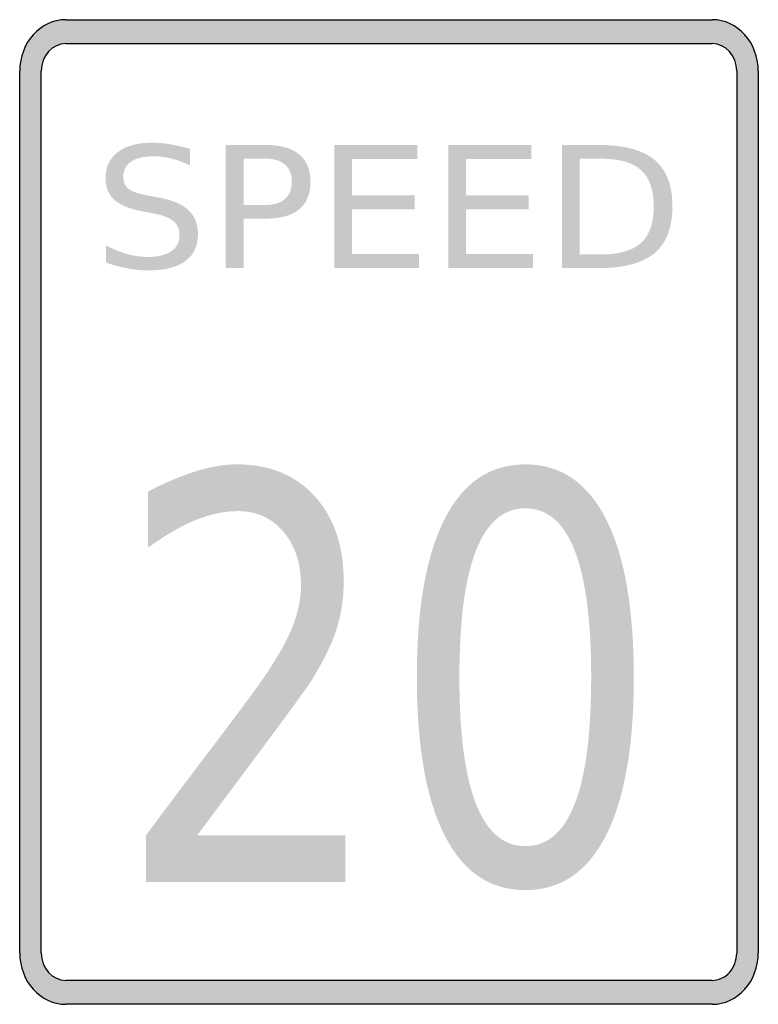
# Model space of a CAD drawing. Header units: inches. Extents: x -0.5 to 0.5, y -0.67 to 0.67.
import ezdxf

# ---------------------------------------------------------------- set-up
doc = ezdxf.new("R2010")
doc.units = ezdxf.units.IN
doc.header["$MEASUREMENT"] = 0

msp = doc.modelspace()

# ---------------------------------------------------------------- hatches: boundary and pattern name
h = msp.add_hatch(color=7)
h.paths.add_polyline_path([(-0.4374, 0.6665), (0.4374, 0.6665), (0.4459, 0.6658), (0.4541, 0.6641), (0.4619, 0.6609), (0.469, 0.6569), (0.4757, 0.6521), (0.4817, 0.6461), (0.487, 0.6394), (0.4914, 0.6321), (0.495, 0.6241), (0.4979, 0.6156), (0.4994, 0.6065), (0.5001, 0.5972), (0.5001, -0.597), (0.4994, -0.6065), (0.4979, -0.6156), (0.495, -0.6241), (0.4914, -0.6321), (0.487, -0.6394), (0.4817, -0.6461), (0.4757, -0.6521), (0.469, -0.6569), (0.4619, -0.6609), (0.4541, -0.6641), (0.4459, -0.6658), (0.4374, -0.6665), (-0.4374, -0.6665), (-0.4459, -0.6658), (-0.4541, -0.6641), (-0.4619, -0.6609), (-0.469, -0.6569), (-0.4757, -0.6521), (-0.4817, -0.6461), (-0.487, -0.6394), (-0.4914, -0.6321), (-0.495, -0.6241), (-0.4979, -0.6156), (-0.4994, -0.6065), (-0.5001, -0.597), (-0.5001, 0.5972), (-0.4994, 0.6065), (-0.4979, 0.6156), (-0.495, 0.6241), (-0.4914, 0.6321), (-0.487, 0.6394), (-0.4817, 0.6461), (-0.4757, 0.6521), (-0.469, 0.6569), (-0.4619, 0.6609), (-0.4541, 0.6641), (-0.4459, 0.6658), (-0.4374, 0.6665)])
h.paths.add_polyline_path([(-0.4374, 0.6341), (0.4374, 0.6341), (0.4421, 0.6338), (0.4463, 0.6327), (0.4506, 0.6312), (0.4543, 0.629), (0.4579, 0.6263), (0.461, 0.6232), (0.4639, 0.6196), (0.4663, 0.6158), (0.4681, 0.6114), (0.4697, 0.607), (0.4705, 0.6021), (0.4708, 0.5972), (0.4708, -0.597), (0.4705, -0.6018), (0.4697, -0.6067), (0.4683, -0.6112), (0.4663, -0.6156), (0.4639, -0.6196), (0.461, -0.6232), (0.4577, -0.6265), (0.4541, -0.6292), (0.4503, -0.6312), (0.4461, -0.6327), (0.4419, -0.6338), (0.4374, -0.6341), (-0.4374, -0.6341), (-0.4421, -0.6338), (-0.4463, -0.6327), (-0.4506, -0.6312), (-0.4543, -0.629), (-0.4579, -0.6263), (-0.461, -0.6232), (-0.4639, -0.6196), (-0.4663, -0.6158), (-0.4681, -0.6114), (-0.4697, -0.607), (-0.4705, -0.6021), (-0.4708, -0.597), (-0.4708, 0.5972), (-0.4705, 0.6021), (-0.4697, 0.607), (-0.4681, 0.6114), (-0.4663, 0.6158), (-0.4639, 0.6196), (-0.461, 0.6232), (-0.4579, 0.6263), (-0.4543, 0.629), (-0.4506, 0.6312), (-0.4463, 0.6327), (-0.4421, 0.6338), (-0.4374, 0.6341)], flags=0)
h = msp.add_hatch(color=7)
edge = h.paths.add_edge_path()
edge.add_line((-0.2694, 0.4914), (-0.2694, 0.4694))
edge.add_spline(control_points=[(-0.2694, 0.4694), (-0.2785, 0.4735), (-0.2871, 0.4766), (-0.2952, 0.4786), (-0.3034, 0.4806), (-0.3112, 0.4816), (-0.3187, 0.4816), (-0.3318, 0.4816), (-0.342, 0.4792), (-0.3491, 0.4744), (-0.3562, 0.4697), (-0.3597, 0.4629), (-0.3597, 0.4541), (-0.3597, 0.4468), (-0.3574, 0.4412), (-0.3526, 0.4374), (-0.3479, 0.4337), (-0.3389, 0.4306), (-0.3257, 0.4283)], knot_values=[0, 0, 0, 0, 1, 1, 1, 2, 2, 2, 3, 3, 3, 4, 4, 4, 5, 5, 5, 6, 6, 6, 6], degree=3, periodic=0)
edge.add_line((-0.3257, 0.4283), (-0.3113, 0.4255))
edge.add_spline(control_points=[(-0.3113, 0.4255), (-0.2933, 0.4223), (-0.28, 0.4167), (-0.2715, 0.4086), (-0.2629, 0.4006), (-0.2587, 0.3898), (-0.2587, 0.3762), (-0.2587, 0.3601), (-0.2645, 0.3478), (-0.276, 0.3395), (-0.2875, 0.3311), (-0.3044, 0.327), (-0.3268, 0.327), (-0.3352, 0.327), (-0.3442, 0.3279), (-0.3537, 0.3297), (-0.3632, 0.3314), (-0.373, 0.3341), (-0.3832, 0.3376)], knot_values=[0, 0, 0, 0, 1, 1, 1, 2, 2, 2, 3, 3, 3, 4, 4, 4, 5, 5, 5, 6, 6, 6, 6], degree=3, periodic=0)
edge.add_line((-0.3832, 0.3376), (-0.3832, 0.3608))
edge.add_spline(control_points=[(-0.3832, 0.3608), (-0.3734, 0.3557), (-0.3638, 0.3518), (-0.3544, 0.3492), (-0.3451, 0.3466), (-0.3358, 0.3453), (-0.3268, 0.3453), (-0.3131, 0.3453), (-0.3025, 0.3478), (-0.295, 0.3529), (-0.2875, 0.3579), (-0.2837, 0.3652), (-0.2837, 0.3745), (-0.2837, 0.3827), (-0.2864, 0.3891), (-0.2918, 0.3937), (-0.2972, 0.3983), (-0.306, 0.4018), (-0.3183, 0.4041)], knot_values=[0, 0, 0, 0, 1, 1, 1, 2, 2, 2, 3, 3, 3, 4, 4, 4, 5, 5, 5, 6, 6, 6, 6], degree=3, periodic=0)
edge.add_line((-0.3183, 0.4041), (-0.3328, 0.4068))
edge.add_spline(control_points=[(-0.3328, 0.4068), (-0.3509, 0.4101), (-0.3639, 0.4154), (-0.3718, 0.4225), (-0.3798, 0.4297), (-0.3838, 0.4396), (-0.3838, 0.4523), (-0.3838, 0.4671), (-0.3783, 0.4787), (-0.3672, 0.4872), (-0.3561, 0.4957), (-0.3409, 0.4999), (-0.3215, 0.4999), (-0.3131, 0.4999), (-0.3046, 0.4992), (-0.2959, 0.4978), (-0.2872, 0.4964), (-0.2784, 0.4942), (-0.2694, 0.4914)], knot_values=[0, 0, 0, 0, 1, 1, 1, 2, 2, 2, 3, 3, 3, 4, 4, 4, 5, 5, 5, 6, 6, 6, 6], degree=3, periodic=0)
h = msp.add_hatch(color=7)
edge = h.paths.add_edge_path()
edge.add_line((-0.2211, 0.4969), (-0.1668, 0.4969))
edge.add_spline(control_points=[(-0.1668, 0.4969), (-0.1468, 0.4969), (-0.1318, 0.4927), (-0.1216, 0.4842), (-0.1114, 0.4758), (-0.1063, 0.4634), (-0.1063, 0.4471), (-0.1063, 0.4306), (-0.1114, 0.4182), (-0.1216, 0.4098), (-0.1318, 0.4014), (-0.1468, 0.3972), (-0.1668, 0.3972)], knot_values=[0, 0, 0, 0, 1, 1, 1, 2, 2, 2, 3, 3, 3, 4, 4, 4, 4], degree=3, periodic=0)
edge.add_line((-0.1668, 0.3972), (-0.197, 0.3972))
edge.add_line((-0.197, 0.3972), (-0.197, 0.3302))
edge.add_line((-0.197, 0.3302), (-0.2211, 0.3302))
edge.add_line((-0.2211, 0.3302), (-0.2211, 0.4969))
edge = h.paths.add_edge_path(flags=0)
edge.add_line((-0.197, 0.4783), (-0.197, 0.4157))
edge.add_line((-0.197, 0.4157), (-0.1668, 0.4157))
edge.add_spline(control_points=[(-0.1668, 0.4157), (-0.1556, 0.4157), (-0.1469, 0.4184), (-0.1408, 0.4239), (-0.1346, 0.4293), (-0.1316, 0.437), (-0.1316, 0.4471), (-0.1316, 0.4571), (-0.1346, 0.4648), (-0.1408, 0.4702), (-0.1469, 0.4756), (-0.1556, 0.4783), (-0.1668, 0.4783)], knot_values=[0, 0, 0, 0, 1, 1, 1, 2, 2, 2, 3, 3, 3, 4, 4, 4, 4], degree=3, periodic=0)
edge.add_line((-0.1668, 0.4783), (-0.197, 0.4783))
for points in [[(-0.074, 0.4969), (0.0385, 0.4969), (0.0385, 0.4779), (-0.0499, 0.4779), (-0.0499, 0.4286), (0.0349, 0.4286), (0.0349, 0.4096), (-0.0499, 0.4096), (-0.0499, 0.3492), (0.0407, 0.3492), (0.0407, 0.3302), (-0.074, 0.3302), (-0.074, 0.4969)], [(0.0802, 0.4969), (0.1926, 0.4969), (0.1926, 0.4779), (0.1043, 0.4779), (0.1043, 0.4286), (0.189, 0.4286), (0.189, 0.4096), (0.1043, 0.4096), (0.1043, 0.3492), (0.1948, 0.3492), (0.1948, 0.3302), (0.0802, 0.3302), (0.0802, 0.4969)]]:
    msp.add_hatch(color=7).paths.add_polyline_path(points)
h = msp.add_hatch(color=7)
edge = h.paths.add_edge_path()
edge.add_line((0.2343, 0.4969), (0.2837, 0.4969))
edge.add_spline(control_points=[(0.2837, 0.4969), (0.3182, 0.4969), (0.3435, 0.4902), (0.3596, 0.4767), (0.3757, 0.4633), (0.3838, 0.4423), (0.3838, 0.4137), (0.3838, 0.385), (0.3757, 0.3639), (0.3595, 0.3504), (0.3433, 0.3369), (0.318, 0.3302), (0.2837, 0.3302)], knot_values=[0, 0, 0, 0, 1, 1, 1, 2, 2, 2, 3, 3, 3, 4, 4, 4, 4], degree=3, periodic=0)
edge.add_line((0.2837, 0.3302), (0.2343, 0.3302))
edge.add_line((0.2343, 0.3302), (0.2343, 0.4969))
edge = h.paths.add_edge_path(flags=0)
edge.add_line((0.2584, 0.4783), (0.2584, 0.3487))
edge.add_line((0.2584, 0.3487), (0.2874, 0.3487))
edge.add_spline(control_points=[(0.2874, 0.3487), (0.3119, 0.3487), (0.3299, 0.354), (0.3414, 0.3644), (0.3528, 0.3748), (0.3585, 0.3912), (0.3585, 0.4137), (0.3585, 0.436), (0.3528, 0.4524), (0.3414, 0.4628), (0.3299, 0.4732), (0.3119, 0.4783), (0.2874, 0.4783)], knot_values=[0, 0, 0, 0, 1, 1, 1, 2, 2, 2, 3, 3, 3, 4, 4, 4, 4], degree=3, periodic=0)
edge.add_line((0.2874, 0.4783), (0.2584, 0.4783))
h = msp.add_hatch(color=7)
edge = h.paths.add_edge_path()
edge.add_line((-0.2598, -0.4378), (-0.0591, -0.4378))
edge.add_line((-0.0591, -0.4378), (-0.0591, -0.5011))
edge.add_line((-0.0591, -0.5011), (-0.3291, -0.5011))
edge.add_line((-0.3291, -0.5011), (-0.3291, -0.4378))
edge.add_spline(control_points=[(-0.3291, -0.4378), (-0.3073, -0.4083), (-0.2776, -0.3687), (-0.2398, -0.319), (-0.2021, -0.2692), (-0.1783, -0.2372), (-0.1686, -0.2228), (-0.1503, -0.1957), (-0.1374, -0.1728), (-0.1302, -0.1541), (-0.1229, -0.1354), (-0.1192, -0.117), (-0.1192, -0.0989), (-0.1192, -0.0693), (-0.1272, -0.0453), (-0.143, -0.0267), (-0.1588, -0.0081), (-0.1795, 0.0012), (-0.205, 0.0012), (-0.2229, 0.0012), (-0.2419, -0.0029), (-0.262, -0.011), (-0.282, -0.0192), (-0.3034, -0.0316), (-0.3262, -0.0483)], knot_values=[0, 0, 0, 0, 1, 1, 1, 2, 2, 2, 3, 3, 3, 4, 4, 4, 5, 5, 5, 6, 6, 6, 7, 7, 7, 8, 8, 8, 8], degree=3, periodic=0)
edge.add_line((-0.3262, -0.0483), (-0.3262, 0.0277))
edge.add_spline(control_points=[(-0.3262, 0.0277), (-0.303, 0.0398), (-0.2813, 0.049), (-0.2612, 0.0552), (-0.241, 0.0614), (-0.2226, 0.0645), (-0.206, 0.0645), (-0.1619, 0.0645), (-0.1267, 0.0501), (-0.1006, 0.0213), (-0.0744, -0.0074), (-0.0613, -0.0459), (-0.0613, -0.094), (-0.0613, -0.1168), (-0.0646, -0.1385), (-0.0711, -0.159), (-0.0777, -0.1794), (-0.0896, -0.2035), (-0.1069, -0.2313)], knot_values=[0, 0, 0, 0, 1, 1, 1, 2, 2, 2, 3, 3, 3, 4, 4, 4, 5, 5, 5, 6, 6, 6, 6], degree=3, periodic=0)
edge.add_spline(control_points=[(-0.1069, -0.2313), (-0.1118, -0.2385), (-0.1269, -0.2593), (-0.1523, -0.2937), (-0.1777, -0.328), (-0.2136, -0.3761), (-0.2598, -0.4378)], knot_values=[0, 0, 0, 0, 1, 1, 1, 2, 2, 2, 2], degree=3, periodic=0)
h = msp.add_hatch(color=7)
edge = h.paths.add_edge_path()
edge.add_spline(control_points=[(0.1846, 0.0645), (0.2323, 0.0645), (0.2687, 0.0399), (0.2938, -0.0094), (0.3189, -0.0586), (0.3315, -0.1301), (0.3315, -0.2239), (0.3315, -0.3174), (0.3189, -0.3888), (0.2938, -0.438), (0.2687, -0.4873), (0.2323, -0.5119), (0.1846, -0.5119), (0.1369, -0.5119), (0.1005, -0.4873), (0.0754, -0.438), (0.0503, -0.3888), (0.0377, -0.3174), (0.0377, -0.2239), (0.0377, -0.1301), (0.0503, -0.0586), (0.0754, -0.0094), (0.1005, 0.0399), (0.1369, 0.0645), (0.1846, 0.0645)], knot_values=[0, 0, 0, 0, 1, 1, 1, 2, 2, 2, 3, 3, 3, 4, 4, 4, 5, 5, 5, 6, 6, 6, 7, 7, 7, 8, 8, 8, 8], degree=3, periodic=0)
edge = h.paths.add_edge_path(flags=0)
edge.add_spline(control_points=[(0.1846, 0.005), (0.1551, 0.005), (0.1328, -0.0141), (0.1178, -0.0522), (0.1028, -0.0902), (0.0953, -0.1475), (0.0953, -0.2239), (0.0953, -0.3), (0.1028, -0.3572), (0.1178, -0.3952), (0.1328, -0.4333), (0.1551, -0.4524), (0.1846, -0.4524), (0.2143, -0.4524), (0.2367, -0.4333), (0.2515, -0.3952), (0.2664, -0.3572), (0.2738, -0.3), (0.2738, -0.2239), (0.2738, -0.1475), (0.2664, -0.0902), (0.2515, -0.0522), (0.2367, -0.0141), (0.2143, 0.005), (0.1846, 0.005)], knot_values=[0, 0, 0, 0, 1, 1, 1, 2, 2, 2, 3, 3, 3, 4, 4, 4, 5, 5, 5, 6, 6, 6, 7, 7, 7, 8, 8, 8, 8], degree=3, periodic=0)

# ---------------------------------------------------------------- linework, layer by layer
at = {"color": 7}
for p, q in [((-0.4375, 0.6665), (0.4375, 0.6665)), ((-0.4375, 0.6341), (0.4375, 0.6341)), ((-0.5, -0.5971), (-0.5, 0.5971)), ((-0.4708, -0.5971), (-0.4708, 0.5971)), ((0.4708, 0.5971), (0.4708, -0.5971)), ((0.5, 0.5971), (0.5, -0.5971)), ((0.4375, -0.6341), (-0.4375, -0.6341)), ((0.4375, -0.6665), (-0.4375, -0.6665))]:
    msp.add_line(p, q, dxfattribs=at)
for points in [[(-0.4375, 0.6665), (-0.472, 0.6665), (-0.5, 0.6354), (-0.5, 0.5971)], [(0.5, 0.5971), (0.5, 0.6354), (0.472, 0.6665), (0.4375, 0.6665)], [(-0.4375, 0.6341), (-0.4559, 0.6341), (-0.4708, 0.6175), (-0.4708, 0.5971)], [(0.4708, 0.5971), (0.4708, 0.6175), (0.4559, 0.6341), (0.4375, 0.6341)], [(-0.5, -0.5971), (-0.5, -0.6354), (-0.472, -0.6665), (-0.4375, -0.6665)], [(-0.4708, -0.5971), (-0.4708, -0.6175), (-0.4559, -0.6341), (-0.4375, -0.6341)], [(0.4375, -0.6665), (0.472, -0.6665), (0.5, -0.6354), (0.5, -0.5971)]]:
    msp.add_open_spline(points, degree=3, dxfattribs=at)
msp.add_open_spline([(0.4375, -0.6341), (0.4463, -0.6341), (0.4548, -0.6302), (0.4611, -0.6233), (0.4673, -0.6163), (0.4708, -0.6069), (0.4708, -0.5971)], degree=3, knots=[0, 0, 0, 0, 1, 1, 1, 2, 2, 2, 2], dxfattribs=at)

doc.saveas('drawing.dxf')
